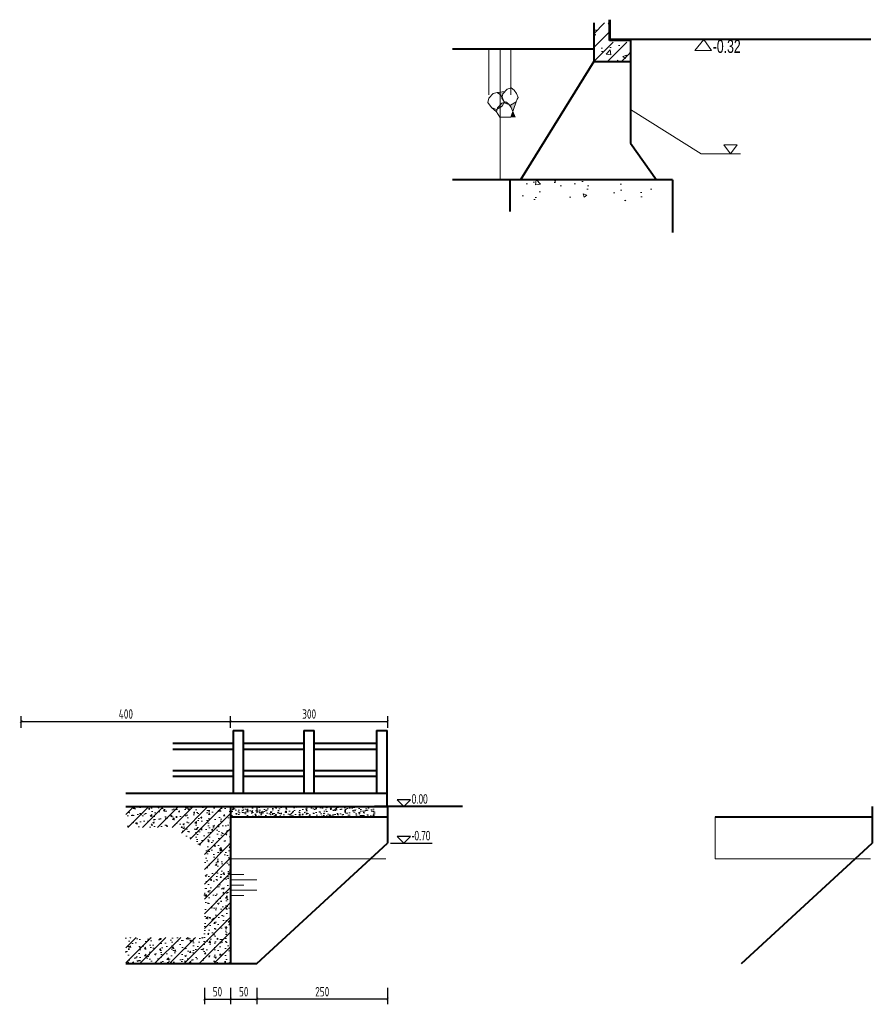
# Model space of a CAD drawing. Header units: inches. Extents: x 97745 to 142261, y 62673 to 100665.
# Tile 89 of 148: x 104601 to 106229, y 97762 to 99641. Entities that reach past the tile are written whole.
import ezdxf
from ezdxf.enums import TextEntityAlignment as Align

# ---------------------------------------------------------------- set-up
doc = ezdxf.new("R2010")
doc.units = ezdxf.units.IN
doc.header["$MEASUREMENT"] = 0
doc.linetypes.add('ACAD_ISO03W100', pattern=[30, 12, -18])
doc.layers.get('0').update_dxf_attribs({"lineweight": 15})
for name, color, linetype, lineweight in [('00、2粗实线', 1, 'Continuous', 40), ('00、4细实线', 4, 'Continuous', 18), ('BM1', 7, 'Continuous', 15), ('栏杆', 5, 'Continuous', 40), ('细实线', 4, 'Continuous', 15), ('虚线', 2, 'ACAD_ISO03W100', 25), ('轮廓线', 1, 'Continuous', 40)]:
    doc.layers.add(name, color=color, linetype=linetype, lineweight=lineweight)
doc.layers.add('dim', color=4, linetype='Continuous')
doc.styles.add('03、he-e', font='hztxt_e.shx', dxfattribs={"width": 0.65, "bigfont": 'hztxt.shx'})
doc.styles.add('HZTXT', font='tssdeng.shx', dxfattribs={"width": 0.75, "bigfont": 'hztxt.shx'})
doc.styles.get("Standard").update_dxf_attribs({"font": 'hztxt_e.shx', "width": 0.7, "bigfont": 'hztxt.shx'})
doc.dimstyles.new('3', dxfattribs={"dimtxt": 25, "dimasz": 12, "dimexe": 10, "dimexo": 30, "dimgap": 5, "dimtad": 1, "dimdec": 0, "dimzin": 0, "dimdsep": 46, "dimtxsty": 'HZTXT', "dimblk": 'ARCHTICK', "dimcen": 0, "dimclrt": 7, "dimazin": 2, "dimtfac": 1, "dimtdec": 0, "dimtix": 1, "dimtmove": 2, "dimatfit": 3, "dimfxl": 250, "dimtolj": 1, "dimtzin": 0, "dimarcsym": 0})

# ---------------------------------------------------------------- blocks, each defined once
blk = doc.blocks.new('三角形')
at = {"layer": '轮廓线', "color": 0, "lineweight": 20}
for p, q in [((24441.9, 199232.1), (24477.5, 199232.1)), ((24459.3, 199208.6), (24441.9, 199232.1)), ((24477.5, 199232.1), (24459.3, 199208.6))]:
    blk.add_line(p, q, dxfattribs=at)
blk = doc.blocks.new('_ArchTick')
at = {"color": 0, "linetype": 'ByBlock', "const_width": 0.15}
blk.add_lwpolyline([(-0.5, -0.5), (0.5, 0.5)], dxfattribs=at)
blk = doc.blocks.new('*D1963')
at = {"color": 0, "lineweight": -2}
for p, q in [((104603.3, 98289.6), (104603.3, 98311.9)), ((104603.3, 98301.9), (105003.3, 98301.9)), ((105003.3, 98289.6), (105003.3, 98311.9))]:
    blk.add_line(p, q, dxfattribs=at)
at = {"color": 0, "lineweight": -2, "xscale": 5, "yscale": 5, "zscale": 5, "rotation": 180}
blk.add_blockref('_ArchTick', (104603.3, 98301.9), dxfattribs=at)
at = {"color": 0, "lineweight": -2, "xscale": 5, "yscale": 5, "zscale": 5}
blk.add_blockref('_ArchTick', (105003.3, 98301.9), dxfattribs=at)
at = {"color": 7, "insert": (104803.3, 98315.9), "char_height": 18, "attachment_point": 5, "style": 'HZTXT'}
blk.add_mtext('\\A1;400', dxfattribs=at)
blk = doc.blocks.new('*D1964')
at = {"color": 0, "lineweight": -2}
for p, q in [((105003.3, 98289.6), (105003.3, 98311.9)), ((105003.3, 98301.9), (105303.3, 98301.9)), ((105303.3, 98289.6), (105303.3, 98311.9))]:
    blk.add_line(p, q, dxfattribs=at)
at = {"color": 0, "lineweight": -2, "xscale": 5, "yscale": 5, "zscale": 5, "rotation": 180}
blk.add_blockref('_ArchTick', (105003.3, 98301.9), dxfattribs=at)
at = {"color": 0, "lineweight": -2, "xscale": 5, "yscale": 5, "zscale": 5}
blk.add_blockref('_ArchTick', (105303.3, 98301.9), dxfattribs=at)
at = {"color": 7, "insert": (105153.3, 98315.9), "char_height": 18, "attachment_point": 5, "style": 'HZTXT'}
blk.add_mtext('\\A1;300', dxfattribs=at)
blk = doc.blocks.new('*D1965')
at = {"color": 0, "lineweight": -2}
for p, q in [((104953.2, 97793.4), (104953.2, 97761.7)), ((105003.3, 97793.4), (105003.3, 97761.7)), ((104953.2, 97771.7), (105003.3, 97771.7))]:
    blk.add_line(p, q, dxfattribs=at)
at = {"color": 0, "lineweight": -2, "xscale": 5, "yscale": 5, "zscale": 5, "rotation": 180}
blk.add_blockref('_ArchTick', (104953.2, 97771.7), dxfattribs=at)
at = {"color": 0, "lineweight": -2, "xscale": 5, "yscale": 5, "zscale": 5}
blk.add_blockref('_ArchTick', (105003.3, 97771.7), dxfattribs=at)
at = {"color": 7, "insert": (104978.2, 97785.7), "char_height": 18, "attachment_point": 5, "style": 'HZTXT'}
blk.add_mtext('\\A1;50', dxfattribs=at)
blk = doc.blocks.new('*D1966')
at = {"color": 0, "lineweight": -2}
for p, q in [((105053.4, 97793.4), (105053.4, 97761.7)), ((105303.2, 97793.4), (105303.2, 97761.7)), ((105303.2, 97771.7), (105053.4, 97771.7))]:
    blk.add_line(p, q, dxfattribs=at)
at = {"color": 0, "lineweight": -2, "xscale": 5, "yscale": 5, "zscale": 5, "rotation": 180}
blk.add_blockref('_ArchTick', (105053.4, 97771.7), dxfattribs=at)
at = {"color": 0, "lineweight": -2, "xscale": 5, "yscale": 5, "zscale": 5}
blk.add_blockref('_ArchTick', (105303.2, 97771.7), dxfattribs=at)
at = {"color": 7, "insert": (105178.3, 97785.7), "char_height": 18, "attachment_point": 5, "style": 'HZTXT'}
blk.add_mtext('\\A1;250', dxfattribs=at)
blk = doc.blocks.new('*D1967')
at = {"color": 0, "lineweight": -2}
for p, q in [((105003.3, 97793.4), (105003.3, 97761.7)), ((105053.4, 97793.4), (105053.4, 97761.7)), ((105003.3, 97771.7), (105053.4, 97771.7))]:
    blk.add_line(p, q, dxfattribs=at)
at = {"color": 0, "lineweight": -2, "xscale": 5, "yscale": 5, "zscale": 5, "rotation": 180}
blk.add_blockref('_ArchTick', (105003.3, 97771.7), dxfattribs=at)
at = {"color": 0, "lineweight": -2, "xscale": 5, "yscale": 5, "zscale": 5}
blk.add_blockref('_ArchTick', (105053.4, 97771.7), dxfattribs=at)
at = {"color": 7, "insert": (105028.3, 97785.7), "char_height": 18, "attachment_point": 5, "style": 'HZTXT'}
blk.add_mtext('\\A1;50', dxfattribs=at)

msp = doc.modelspace()

# ---------------------------------------------------------------- hatches: boundary and pattern name
h = msp.add_hatch()
h.set_pattern_fill('ANSI31', color=256, scale=150, style=0)
h.set_pattern_definition([(45, (82347.42, -23834.442), (-13.2582521, 13.2582521), [])])
h.paths.add_polyline_path([(105696.826, 99561.499), (105766.826, 99561.499), (105766.826, 99598.499), (105726.826, 99598.499), (105726.826, 99635.499), (105696.826, 99635.499)])
h = msp.add_hatch()
h.set_pattern_fill('AR-CONC', color=256, scale=10, style=0)
h.set_pattern_definition([(50, (82347.42, -23834.44), (71.726018, -6.275213), [7.5, -82.5]), (355, (82347.42, -23834.44), (-13.875133, 75.219213), [6, -66]), (100.4514, (82353.4, -23834.965), (57.85094, 68.943954), [6.37402, -70.11421]), (46.1842, (82347.42, -23814.44), (106.724105, -16.5519), [11.25, -123.75]), (96.6356, (82356.31, -23815.82), (93.46627, 97.41179), [9.56103, -105.1713]), (351.1842, (82347.42, -23814.44), (93.46619, 97.41186), [9, -99]), (21, (82357.42, -23819.44), (59.690705, -40.26189), [7.5, -82.5]), (326, (82357.42, -23819.44), (24.331533, 72.515005), [6, -66]), (71.4514, (82362.394, -23822.8), (84.022263, 32.25305), [6.37402, -70.11421]), (37.5, (82347.42, -23834.442), (1.2159855, 33.2893854), [0, -65.2, 0, -67, 0, -66.25]), (7.5, (82347.42, -23834.44), (26.306954, 39.441171), [0, -38.2, 0, -63.7, 0, -25.25]), (327.5, (82325.12, -23834.442), (53.3822436, -2.255487), [0, -25, 0, -78, 0, -103.5]), (317.5, (82315.12, -23834.44), (58.318617, 10.010498), [0, -32.5, 0, -51.8, 0, -73.5])])
h.paths.add_polyline_path([(105696.826, 99561.499), (105766.826, 99561.499), (105766.826, 99598.499), (105726.826, 99598.499), (105726.826, 99635.499), (105696.826, 99635.499)])
h = msp.add_hatch(color=256)
h.paths.add_polyline_path([(105548.534, 99484.566), (105542.129, 99466.12), (105538.969, 99473.983), (105535.594, 99478.965), (105537.557, 99478.201)])
h.paths.add_polyline_path([(105512.115, 99470.502), (105512.692, 99473.217), (105521.199, 99482.35), (105525.402, 99483.603), (105524.208, 99481.096), (105521.934, 99476.195)])
h.paths.add_polyline_path([(105527.915, 99481.952), (105526.575, 99483.953), (105528.679, 99484.581), (105534.807, 99480.126), (105535.594, 99478.965)])
h.paths.add_polyline_path([(105522.59, 99492.194), (105524.889, 99486.472), (105521.238, 99491.923), (105521.605, 99493.647)])
h.paths.add_polyline_path([(105518.427, 99498.337), (105512.299, 99502.791), (105527.166, 99504.365), (105522.913, 99499.799), (105521.605, 99493.647)])
h.paths.add_polyline_path([(105510.957, 99469.83), (105512.115, 99470.502), (105511.018, 99465.341), (105501.315, 99473.58)])
msp.add_hatch(color=256).paths.add_polyline_path([(105546.489, 99455.392), (105542.169, 99466.142), (105538.436, 99455.392)])
h = msp.add_hatch()
h.set_pattern_fill('AR-CONC', color=256, scale=10, style=0)
h.set_pattern_definition([(130, (196855.37, -100841.99), (-71.726018, -6.275213), [7.5, -82.5]), (185, (196855.37, -100841.99), (13.875133, 75.219213), [6, -66]), (79.5486, (196849.39, -100842.51), (-57.850938, 68.943954), [6.37402, -70.11421]), (133.8158, (196855.37, -100821.99), (-106.724105, -16.5519), [11.25, -123.75]), (83.3644, (196846.48, -100823.37), (-93.46627, 97.411787), [9.56103, -105.1713]), (188.8158, (196855.37, -100821.99), (-93.466195, 97.41186), [9, -99]), (159, (196845.37, -100826.99), (-59.690705, -40.261889), [7.5, -82.5]), (214, (196845.37, -100826.99), (-24.331533, 72.515005), [6, -66]), (108.5486, (196840.395, -100830.344), (-84.022263, 32.25305), [6.37402, -70.11421]), (142.5, (196855.37, -100841.99), (-1.2159855, 33.2893854), [0, -65.2, 0, -67, 0, -66.25]), (172.5, (196855.37, -100841.99), (-26.306954, 39.441171), [0, -38.2, 0, -63.7, 0, -25.25]), (212.5, (196877.67, -100841.99), (-53.3822436, -2.2554872), [0, -25, 0, -78, 0, -103.5]), (222.5, (196887.67, -100841.99), (-58.318617, 10.010498), [0, -32.5, 0, -51.8, 0, -73.5])])
h.paths.add_polyline_path([(105556.528, 99295.502), (105806.826, 99295.502), (105806.826, 99335.502), (105556.528, 99335.502)])
at = {"layer": '00、4细实线'}
h = msp.add_hatch(dxfattribs=at)
h.set_pattern_fill('GJHNT,_O', color=256, scale=4, pattern_type=2)
h.set_pattern_definition([(45, (-526511.342, 142181.103), (-14.1421356, 14.1421356), []), (50, (-526511.342, 142181.103), (28.6904073, -2.5100854), [3, -33]), (355, (-526511.342, 142181.103), (-5.5500533, 30.0876853), [2.4, -26.4]), (100.4514, (-526508.95, 142180.894), (23.1403753, 27.5775817), [2.5496076, -28.0456845]), (46.1842, (-526511.342, 142189.103), (42.689642, -6.6207606), [4.5, -49.5]), (96.6356, (-526507.785, 142188.55), (37.3865082, 38.9647148), [3.8244115, -42.06852]), (351.1842, (-526511.34, 142189.103), (37.3864778, 38.964744), [3.6, -39.6]), (21, (-526507.342, 142187.103), (23.8762821, -16.1047556), [3, -33]), (326, (-526507.342, 142187.103), (9.7326133, 29.0060018), [2.4, -26.4]), (71.4514, (-526505.352, 142185.76), (33.6089051, 12.9012199), [2.5496076, -28.0456845]), (37.5, (-526511.342, 142181.103), (0.48639421, 13.31575415), [0.2, -26.08, 0.2, -26.8, 0.2, -26.5]), (7.5, (-526511.342, 142181.103), (10.5227815, 15.77646848), [0.2, -15.28, 0.2, -25.48, 0.2, -10.1]), (327.5, (-526520.262, 142181.103), (21.35289745, -0.90219487), [0.2, -10, 0.2, -31.2, 0.2, -41.4]), (317.5, (-526524.262, 142181.103), (23.3274468, 4.0041993), [0.2, -13, 0.2, -20.72, 0.2, -29.4])])
h.paths.add_polyline_path([(105003.297, 98139.332), (104803.191, 98139.332), (104803.191, 98111.93), (104815.789, 98111.93), (104803.191, 98099.332), (104857.171, 98099.332), (104893.191, 98099.332), (104953.191, 98059.332), (104953.191, 97930.999), (105003.296, 97972.753)])
h.paths.add_polyline_path([(105003.296, 97972.753), (104953.191, 97930.999), (104953.191, 97927.794), (104953.191, 97889.332), (104903.191, 97889.332), (104803.191, 97889.332), (104803.191, 97839.329), (105003.295, 97839.329)])
h.paths.add_polyline_path([(104816.607, 98097.886), (104860.546, 98097.886), (104860.546, 98118.136), (104816.607, 98118.136)], flags=25)
h = msp.add_hatch(dxfattribs=at)
h.set_pattern_fill('AR-CONC,_O', color=256, scale=0.1, pattern_type=2)
h.set_pattern_definition([(50, (-526511.342, 142181.103), (18.2184669, -1.59390855), [1.905, -20.955]), (355, (-526511.342, 142181.103), (-3.5242826, 19.1056643), [1.524, -16.764]), (100.451, (-526509.824, 142180.97), (14.69425017, 17.5116688), [1.619, -17.809]), (46.1842, (-526511.342, 142186.183), (27.1079041, -4.2042328), [2.8575, -31.4325]), (96.6356, (-526509.083, 142185.832), (23.7404234, 24.7425556), [2.4285, -26.7135]), (351.184, (-526511.342, 142186.183), (23.7404606, 24.7425118), [2.286, -25.146]), (21, (-526508.802, 142184.913), (15.161488, -10.22655185), [1.905, -20.955]), (326, (-526508.802, 142184.913), (6.18020283, 18.4187966), [1.524, -16.764]), (71.4514, (-526507.539, 142184.06), (21.3416491, 8.19228577), [1.619, -17.809]), (37.5, (-526511.342, 142181.103), (0.308860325, 8.45550389), [0, -16.5608, 0, -17.018, 0, -16.8275]), (7.5, (-526511.342, 142181.103), (6.68196625, 10.01805748), [0, -9.7028, 0, -16.1798, 0, -6.4135]), (327.5, (-526517.006, 142181.103), (13.55905952, -0.5728744), [0, -6.35, 0, -19.812, 0, -26.289]), (317.5, (-526519.546, 142181.103), (14.81291814, 2.5426491), [0, -8.255, 0, -13.1572, 0, -18.669])])
h.paths.add_polyline_path([(105278.191, 98139.332), (105203.191, 98139.332), (105179.191, 98119.332), (105278.191, 98119.332)])
h.paths.add_polyline_path([(105203.191, 98139.332), (105053.297, 98139.332), (105053.297, 98119.332), (105179.191, 98119.332)])
h.paths.add_polyline_path([(105053.297, 98139.332), (105003.297, 98139.332), (105003.297, 98119.332), (105053.297, 98119.332)])

# ---------------------------------------------------------------- linework, layer by layer
for p, q in [((105906.927, 99603.499), (105889.945, 99582.572)), ((105921.782, 99582.572), (105906.927, 99603.499)), ((105496.462, 99585.499), (105496.462, 99498.046)), ((105517.973, 99585.499), (105517.973, 99335.502)), ((105538.676, 99585.499), (105538.676, 99498.046)), ((105889.945, 99582.572), (105921.782, 99582.572)), ((105496.313, 99491.427), (105504.82, 99500.56)), ((105504.82, 99500.56), (105512.299, 99502.791)), ((105527.166, 99504.365), (105512.299, 99502.791)), ((105512.299, 99502.791), (105518.427, 99498.337)), ((105521.238, 99491.923), (105522.913, 99499.799)), ((105522.913, 99499.799), (105531.42, 99508.931)), ((105531.42, 99508.931), (105538.899, 99511.162)), ((105538.899, 99511.162), (105545.027, 99506.708)), ((105545.027, 99506.708), (105549.19, 99500.565)), ((105549.19, 99500.565), (105552.349, 99492.702)), ((105494.638, 99483.552), (105496.313, 99491.427)), ((105501.315, 99473.58), (105494.638, 99483.552)), ((105512.692, 99473.217), (105521.199, 99482.35)), ((105518.427, 99498.337), (105522.59, 99492.194)), ((105521.199, 99482.35), (105528.679, 99484.581)), ((105527.915, 99481.952), (105521.238, 99491.923)), ((105524.208, 99481.096), (105521.934, 99476.195)), ((105522.59, 99492.194), (105525.749, 99484.331)), ((105525.749, 99484.331), (105524.208, 99481.096)), ((105537.557, 99478.201), (105527.915, 99481.952)), ((105528.679, 99484.581), (105534.807, 99480.126)), ((105534.807, 99480.126), (105538.969, 99473.983)), ((105548.534, 99484.566), (105537.557, 99478.201)), ((105548.534, 99484.566), (105538.396, 99455.37)), ((105550.808, 99489.467), (105548.534, 99484.566)), ((105552.349, 99492.702), (105550.808, 99489.467)), ((105511.018, 99465.341), (105501.315, 99473.58)), ((105510.957, 99469.83), (105501.315, 99473.58)), ((105521.934, 99476.195), (105510.957, 99469.83)), ((105511.018, 99465.341), (105512.692, 99473.217)), ((105517.736, 99455.392), (105511.059, 99465.363)), ((105538.969, 99473.983), (105546.448, 99455.37)), ((105766.826, 99469.874), (105901.826, 99385.499)), ((105517.736, 99455.392), (105538.436, 99455.392)), ((105976.826, 99385.499), (105901.826, 99385.499))]:
    msp.add_line(p, q)
at = {"layer": '00、2粗实线', "ltscale": 2}
for p, q in [((104803.191, 98139.332), (105303.191, 98139.332)), ((105003.297, 98139.332), (105003.295, 97839.326)), ((105446.107, 98139.332), (105278.191, 98139.332)), ((105303.191, 98139.332), (105303.191, 98069.332)), ((106228.683, 98139.332), (106228.683, 98069.332)), ((105003.297, 98119.332), (105303.191, 98119.332)), ((105928.789, 98119.332), (106228.683, 98119.332)), ((105053.295, 97839.326), (105303.191, 98069.332)), ((105978.787, 97839.326), (106228.683, 98069.332)), ((104803.191, 97839.329), (105053.295, 97839.326))]:
    msp.add_line(p, q, dxfattribs=at)
at = {"layer": 'BM1'}
for p, q in [((105003.297, 98119.332), (105003.297, 98039.332)), ((105928.789, 98119.332), (105928.789, 98039.332)), ((105003.297, 98039.332), (105299.823, 98039.332)), ((105928.789, 98039.332), (106225.315, 98039.332))]:
    msp.add_line(p, q, dxfattribs=at)
for points in [[(105766.826, 99561.499), (105696.826, 99561.499), (105556.826, 99335.502), (105816.826, 99335.502), (105766.826, 99405.502)], [(106228.683, 98119.332), (105928.789, 98119.332), (105928.789, 98039.332), (106196.089, 98039.332), (106228.683, 98069.332)]]:
    msp.add_lwpolyline(points, close=True, dxfattribs=at)
at = {"layer": 'dim'}
for p, q in [((105308.806, 98139.332), (105387.987, 98139.332)), ((105308.806, 98069.332), (105387.987, 98069.332))]:
    msp.add_line(p, q, dxfattribs=at)
for points in [[(105321.408, 98151.93), (105334.006, 98139.332), (105346.604, 98151.93)], [(105321.408, 98081.93), (105334.006, 98069.332), (105346.604, 98081.93)]]:
    msp.add_lwpolyline(points, close=True, dxfattribs=at)
at = {"layer": '栏杆'}
for p, q in [((105008.191, 98284.332), (105008.191, 98164.332)), ((105008.191, 98284.332), (105028.191, 98284.332)), ((105028.191, 98164.332), (105028.191, 98284.332)), ((105143.191, 98284.332), (105143.191, 98164.332)), ((105143.191, 98284.332), (105163.191, 98284.332)), ((105163.191, 98164.332), (105163.191, 98284.332)), ((105282.047, 98284.332), (105282.047, 98164.332)), ((105282.047, 98284.332), (105302.047, 98284.332)), ((105302.047, 98164.332), (105302.047, 98284.332)), ((104893.191, 98260.332), (105008.191, 98260.332)), ((105028.191, 98260.332), (105143.191, 98260.332)), ((105163.191, 98260.332), (105282.047, 98260.332)), ((105008.191, 98248.332), (104893.191, 98248.332)), ((105143.191, 98248.332), (105028.191, 98248.332)), ((105282.047, 98248.332), (105163.191, 98248.332)), ((104893.191, 98208.332), (105008.191, 98208.332)), ((105028.191, 98208.332), (105143.191, 98208.332)), ((105163.191, 98208.332), (105282.047, 98208.332)), ((105008.191, 98196.332), (104893.191, 98196.332)), ((105143.191, 98196.332), (105028.191, 98196.332)), ((105282.047, 98196.332), (105163.191, 98196.332))]:
    msp.add_line(p, q, dxfattribs=at)
at = {"layer": '细实线'}
for p, q in [((105003.296, 98009.329), (105028.296, 98009.329)), ((105003.296, 97999.329), (105053.296, 97999.329)), ((105003.296, 97989.329), (105028.296, 97989.329)), ((105003.296, 97979.329), (105053.296, 97979.329)), ((105003.296, 97969.329), (105028.296, 97969.329))]:
    msp.add_line(p, q, dxfattribs=at)
at = {"layer": '虚线'}
msp.add_line((105053.297, 98139.332), (105053.297, 98119.332), dxfattribs=at)
at = {"layer": '轮廓线'}
for p, q in [((105696.826, 99635.499), (105696.826, 99561.499)), ((105726.826, 99601.499), (105726.826, 99641.429)), ((105727.826, 99603.499), (105727.826, 99641.499)), ((105766.826, 99601.499), (105726.826, 99601.499)), ((106225.826, 99603.499), (105727.826, 99603.499)), ((105766.826, 99601.499), (105766.826, 99405.502)), ((105696.826, 99585.499), (105426.826, 99585.499)), ((105696.826, 99561.499), (105556.826, 99335.502)), ((105696.826, 99561.499), (105766.826, 99561.499)), ((105766.826, 99405.502), (105816.826, 99335.502)), ((105846.826, 99335.502), (105426.826, 99335.502)), ((105536.826, 99335.502), (105536.826, 99275.502)), ((105846.826, 99335.502), (105846.826, 99235.502)), ((105302.047, 98164.332), (104803.191, 98164.332)), ((105302.047, 98139.332), (105302.047, 98164.332))]:
    msp.add_line(p, q, dxfattribs=at)

# ---------------------------------------------------------------- block references
at = {"xscale": 0.7200000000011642, "yscale": 0.7200000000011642, "zscale": 0.7200000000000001}
msp.add_blockref('三角形', (88347.075, -44044.659), dxfattribs=at)

# ---------------------------------------------------------------- texts
at = {"width": 0.7}
msp.add_text('-0.32', height=25, dxfattribs=at).set_placement((105924.022, 99578.093))
at = {"layer": 'dim', "color": 3, "style": '03、he-e', "width": 0.65}
for s, p in [('0.00', (105349.126, 98139.332)), ('-0.70', (105349.126, 98069.332))]:
    msp.add_text(s, height=18, dxfattribs=at).set_placement(p, align=Align.BOTTOM_LEFT)

# ---------------------------------------------------------------- dimensions: what is measured, and where the dimension line sits
for base, p1, p2, picture, middle in [((105003.33, 98301.877), (104603.33, 98259.55), (105003.33, 98259.55), '*D1963', (104803.33, 98315.877)), ((105303.33, 98301.877), (105003.33, 98259.55), (105303.33, 98259.55), '*D1964', (105153.33, 98315.877)), ((105003.295, 97771.678), (104953.191, 97823.383), (105003.295, 97823.383), '*D1965', (104978.243, 97785.678)), ((105053.398, 97771.678), (105003.295, 97823.383), (105053.398, 97823.383), '*D1967', (105028.346, 97785.678))]:
    dim = msp.add_linear_dim(base=base, p1=p1, p2=p2, dimstyle='3', override={"dimtxt": 18, "dimasz": 5})
    dim.commit()
    dim.dimension.update_dxf_attribs({"geometry": picture, "text_midpoint": middle})
dim = msp.add_linear_dim(base=(105053.398, 97771.678), p1=(105303.191, 97823.383), p2=(105053.398, 97823.383), angle=180, dimstyle='3', override={"dimtxt": 18, "dimasz": 5})
dim.commit()
dim.dimension.update_dxf_attribs({"geometry": '*D1966', "text_midpoint": (105178.295, 97785.678)})

doc.saveas('drawing.dxf')
